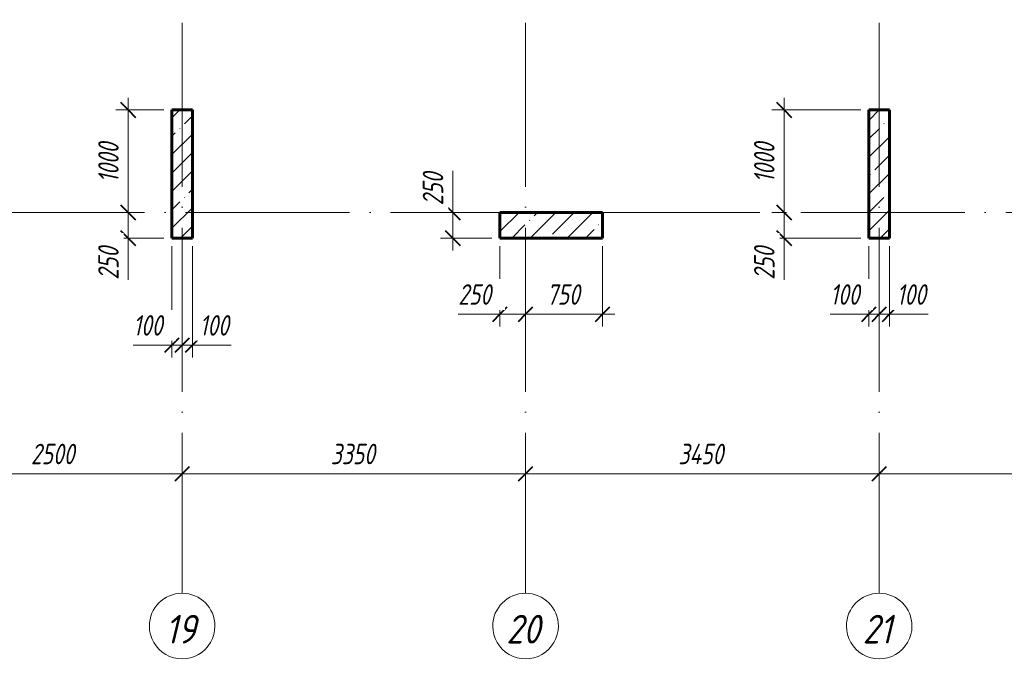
# Model space of a CAD drawing. Header units: millimetres. Extents: x 6092 to 73550, y -4371 to 20491.
# Tile 15 of 24: x 55115 to 64721, y -4371 to 1881. Entities that reach past the tile are written whole.
import ezdxf

# ---------------------------------------------------------------- set-up
doc = ezdxf.new("R2010")
doc.units = ezdxf.units.MM
doc.linetypes.add('ADSK_Линия сетки', pattern=[2000, 1600, -200, 0, -200])
for name, color, linetype, lineweight in [('A-____-____-DIMS', 211, 'Continuous', 9), ('A-____-____-DIMS-80', 211, 'Continuous', 9), ('S-COLS-____-MCUT', 52, 'Continuous', 40), ('S-COLS-____-OTLN', 52, 'Continuous', 18), ('S-GRID-____-IDEN', 1, 'Continuous', 20), ('S-GRID-____-OTLN', 1, 'Continuous', 9)]:
    doc.layers.add(name, color=color, linetype=linetype, lineweight=lineweight)
doc.styles.add('GOST Common_I', font='GOST_Common Italic.ttf', dxfattribs={"width": 0.9, "height": 280})
doc.styles.add('GOST Common_I_1', font='GOST_Common Italic.ttf', dxfattribs={"width": 0.8, "height": 200})
doc.dimstyles.new('ADSK_Округление_5мм__Узкий_', dxfattribs={"dimscale": 304.8, "dimtxt": 0.659918, "dimasz": 0.472441, "dimexe": 0.393701, "dimexo": 0.000861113, "dimgap": 0.104987, "dimtad": 1, "dimdec": 0, "dimlfac": 304.8, "dimrnd": 5, "dimdsep": 46, "dimtxsty": 'GOST Common_I_1', "dimblk1": 'OBLIQUE', "dimblk2": 'OBLIQUE', "dimsah": 1, "dimcen": 0.09, "dimdle": 0.393701, "dimazin": 0, "dimtfac": 1, "dimtdec": 4, "dimtix": 1, "dimtmove": 1, "dimatfit": 3, "dimfxl": 1, "dimtvp": 1, "dimtfill": 1, "dimtolj": 1, "dimtzin": 0, "dimlwd": 20, "dimlwe": 20, "dimarcsym": 2})
doc.dimstyles.new('ADSK_Округление_5мм__Узкий__1', dxfattribs={"dimscale": 304.8, "dimtxt": 0.659918, "dimasz": 0.472441, "dimexe": 0.393701, "dimexo": 0.000861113, "dimgap": 0.104987, "dimtad": 1, "dimdec": 0, "dimlfac": 304.8, "dimrnd": 5, "dimdsep": 46, "dimtxsty": 'GOST Common_I_1', "dimblk1": 'OBLIQUE', "dimblk2": 'OBLIQUE', "dimsah": 1, "dimcen": 0.09, "dimdle": 0.393701, "dimazin": 0, "dimtfac": 1, "dimtdec": 4, "dimtix": 1, "dimtmove": 0, "dimatfit": 3, "dimfxl": 1, "dimtvp": 1, "dimtfill": 1, "dimtolj": 1, "dimtzin": 0, "dimlwd": 20, "dimlwe": 20, "dimarcsym": 2})
pattern_1 = [(45, (16130.72, 8588.57), (-179.6051, 179.6051), []), (45, (16310.33, 8588.57), (-179.6051, 179.6051), [317.5, -63.5, 2.682, -60.818])]

# ---------------------------------------------------------------- blocks, each defined once
blk = doc.blocks.new('Ось сетки - Круг_Ø8 мм-6408-КЖ1_ПЭ_ВЭ3_Опалубка_Пилоны')
at = {"layer": 'S-GRID-____-IDEN'}
for start, end in [(90, 270), (270, 90)]:
    blk.add_arc((6411.5, 0), 320, start, end, dxfattribs=at)
blk = doc.blocks.new('DIMBLOCK19-КЖ1_ПЭ_ВЭ3_Опалубка_Пилоны')
at = {"layer": 'A-____-____-DIMS-80', "lineweight": 40}
for p, q in [((54200, -2551), (54272, -2479)), ((56700, -2551), (56772, -2479)), ((54200, -2551), (54128, -2623)), ((56700, -2551), (56628, -2623))]:
    blk.add_line(p, q, dxfattribs=at)
at = {"layer": 'A-____-____-DIMS-80', "lineweight": 20}
for p, q in [((54200, -2551), (54200, -2529.2)), ((54200, -2551), (56700, -2551)), ((54200, -2551), (54200, -2671)), ((56700, -2551), (56700, -2529.2)), ((56700, -2551), (56700, -2671))]:
    blk.add_line(p, q, dxfattribs=at)
at = {"layer": 'A-____-____-DIMS-80', "color": 0, "lineweight": 20, "insert": (55225, -2257.7), "char_height": 200, "width": 540.018, "attachment_point": 1, "line_spacing_factor": 1.022761, "style": 'GOST Common_I_1', "bg_fill": 3, "box_fill_scale": 1.25, "bg_fill_color": 256, "bg_fill_true_color": 13158600, "bg_fill_transparency": 0}
blk.add_mtext('2500', dxfattribs=at)
blk = doc.blocks.new('_Oblique')
at = {"color": 0, "linetype": 'ByBlock', "lineweight": -2}
blk.add_line((-0.5, -0.5), (0.5, 0.5), dxfattribs=at)
blk = doc.blocks.new('DIMBLOCK20-КЖ1_ПЭ_ВЭ3_Опалубка_Пилоны')
at = {"layer": 'A-____-____-DIMS-80', "lineweight": 40}
for p, q in [((56700, -2551), (56772, -2479)), ((60050, -2551), (60122, -2479)), ((56700, -2551), (56628, -2623)), ((60050, -2551), (59978, -2623))]:
    blk.add_line(p, q, dxfattribs=at)
at = {"layer": 'A-____-____-DIMS-80', "lineweight": 20}
for p, q in [((56700, -2551), (56700, -2529.2)), ((56700, -2551), (60050, -2551)), ((56700, -2551), (56700, -2671)), ((60050, -2551), (60050, -2529.2)), ((60050, -2551), (60050, -2671))]:
    blk.add_line(p, q, dxfattribs=at)
at = {"layer": 'A-____-____-DIMS-80', "color": 0, "lineweight": 20, "insert": (58150, -2257.7), "char_height": 200, "width": 540.018, "attachment_point": 1, "line_spacing_factor": 1.022761, "style": 'GOST Common_I_1', "bg_fill": 3, "box_fill_scale": 1.25, "bg_fill_color": 256, "bg_fill_true_color": 13158600, "bg_fill_transparency": 0}
blk.add_mtext('3350', dxfattribs=at)
blk = doc.blocks.new('DIMBLOCK21-КЖ1_ПЭ_ВЭ3_Опалубка_Пилоны')
at = {"layer": 'A-____-____-DIMS-80', "lineweight": 40}
for p, q in [((60050, -2551), (60122, -2479)), ((63500, -2551), (63572, -2479)), ((60050, -2551), (59978, -2623)), ((63500, -2551), (63428, -2623))]:
    blk.add_line(p, q, dxfattribs=at)
at = {"layer": 'A-____-____-DIMS-80', "lineweight": 20}
for p, q in [((60050, -2551), (60050, -2529.2)), ((60050, -2551), (63500, -2551)), ((60050, -2551), (60050, -2671)), ((63500, -2551), (63500, -2529.2)), ((63500, -2551), (63500, -2671))]:
    blk.add_line(p, q, dxfattribs=at)
at = {"layer": 'A-____-____-DIMS-80', "color": 0, "lineweight": 20, "insert": (61541.5, -2257.7), "char_height": 200, "width": 560.473, "attachment_point": 1, "line_spacing_factor": 1.022761, "style": 'GOST Common_I_1', "bg_fill": 3, "box_fill_scale": 1.25, "bg_fill_color": 256, "bg_fill_true_color": 13158600, "bg_fill_transparency": 0}
blk.add_mtext('3450', dxfattribs=at)
blk = doc.blocks.new('DIMBLOCK22-КЖ1_ПЭ_ВЭ3_Опалубка_Пилоны')
at = {"layer": 'A-____-____-DIMS-80', "lineweight": 40}
for p, q in [((63500, -2551), (63572, -2479)), ((70150, -2551), (70222, -2479)), ((63500, -2551), (63428, -2623)), ((70150, -2551), (70078, -2623))]:
    blk.add_line(p, q, dxfattribs=at)
at = {"layer": 'A-____-____-DIMS-80', "lineweight": 20}
for p, q in [((63500, -2551), (63500, -2529.2)), ((63500, -2551), (70270, -2551)), ((63500, -2551), (63500, -2671)), ((70150, -2551), (70150, -2529.2)), ((70150, -2551), (70150, -2671))]:
    blk.add_line(p, q, dxfattribs=at)
at = {"layer": 'A-____-____-DIMS-80', "color": 0, "lineweight": 20, "insert": (66600, -2257.7), "char_height": 200, "width": 540.018, "attachment_point": 1, "line_spacing_factor": 1.022761, "style": 'GOST Common_I_1', "bg_fill": 3, "box_fill_scale": 1.25, "bg_fill_color": 256, "bg_fill_true_color": 13158600, "bg_fill_transparency": 0}
blk.add_mtext('6650', dxfattribs=at)
blk = doc.blocks.new('DIMBLOCK60-КЖ1_ПЭ_ВЭ3_Опалубка_Пилоны')
at = {"layer": 'A-____-____-DIMS-80', "lineweight": 20}
for p, q in [((63400, -994.3), (63400, -330)), ((63022.7, -994.3), (63369.6, -994.3)), ((63280, -994.3), (63500, -994.3)), ((63369.6, -994.3), (63450, -994.3)), ((63400, -994.3), (63400, -1114.3)), ((63500, -994.3), (63500, -972.5)), ((63500, -994.3), (63500, -1114.3))]:
    blk.add_line(p, q, dxfattribs=at)
at = {"layer": 'A-____-____-DIMS-80', "lineweight": 40}
for p, q in [((63400, -994.3), (63472, -922.3)), ((63500, -994.3), (63572, -922.3)), ((63400, -994.3), (63328, -1066.3)), ((63500, -994.3), (63428, -1066.3))]:
    blk.add_line(p, q, dxfattribs=at)
at = {"layer": 'A-____-____-DIMS-80', "color": 0, "lineweight": 20, "insert": (63022.7, -700.9), "char_height": 200, "width": 368.194, "attachment_point": 1, "line_spacing_factor": 1.022761, "style": 'GOST Common_I_1', "bg_fill": 3, "box_fill_scale": 1.25, "bg_fill_color": 256, "bg_fill_true_color": 13158600, "bg_fill_transparency": 0}
blk.add_mtext('100', dxfattribs=at)
blk = doc.blocks.new('DIMBLOCK61-КЖ1_ПЭ_ВЭ3_Опалубка_Пилоны')
at = {"layer": 'A-____-____-DIMS-80', "lineweight": 20}
for p, q in [((63600, -994.3), (63600, -330)), ((63500, -994.3), (63500, -972.5)), ((63500, -994.3), (63720, -994.3)), ((63500, -994.3), (63500, -1114.3)), ((63630.4, -994.3), (63550, -994.3)), ((63600, -994.3), (63600, -1114.3)), ((63977.3, -994.3), (63630.4, -994.3))]:
    blk.add_line(p, q, dxfattribs=at)
at = {"layer": 'A-____-____-DIMS-80', "lineweight": 40}
for p, q in [((63500, -994.3), (63572, -922.3)), ((63600, -994.3), (63672, -922.3)), ((63500, -994.3), (63428, -1066.3)), ((63600, -994.3), (63528, -1066.3))]:
    blk.add_line(p, q, dxfattribs=at)
at = {"layer": 'A-____-____-DIMS-80', "color": 0, "lineweight": 20, "insert": (63670.4, -700.9), "char_height": 200, "width": 368.194, "attachment_point": 1, "line_spacing_factor": 1.022761, "style": 'GOST Common_I_1', "bg_fill": 3, "box_fill_scale": 1.25, "bg_fill_color": 256, "bg_fill_true_color": 13158600, "bg_fill_transparency": 0}
blk.add_mtext('100', dxfattribs=at)
blk = doc.blocks.new('DIMBLOCK62-КЖ1_ПЭ_ВЭ3_Опалубка_Пилоны')
at = {"layer": 'A-____-____-DIMS-80', "lineweight": 40}
for p, q in [((62572.5, 1000), (62500.5, 1072)), ((62572.5, 1000), (62644.5, 928)), ((62572.5, 0), (62500.5, 72)), ((62572.5, 0), (62644.5, -72))]:
    blk.add_line(p, q, dxfattribs=at)
at = {"layer": 'A-____-____-DIMS-80', "lineweight": 20}
for p, q in [((62572.5, 1120), (62572.5, 0)), ((62572.5, 1000), (62452.5, 1000)), ((62572.5, 1000), (63320, 1000)), ((62572.5, 0), (62452.5, 0)), ((62572.5, 0), (62594.3, 0))]:
    blk.add_line(p, q, dxfattribs=at)
at = {"layer": 'A-____-____-DIMS-80', "color": 0, "lineweight": 20, "insert": (62279.1, 290.3), "char_height": 200, "width": 503.198, "attachment_point": 1, "rotation": 90, "line_spacing_factor": 1.022761, "style": 'GOST Common_I_1', "bg_fill": 3, "box_fill_scale": 1.25, "bg_fill_color": 256, "bg_fill_true_color": 13158600, "bg_fill_transparency": 0}
blk.add_mtext('1000', dxfattribs=at)
blk = doc.blocks.new('DIMBLOCK63-КЖ1_ПЭ_ВЭ3_Опалубка_Пилоны')
at = {"layer": 'A-____-____-DIMS-80', "lineweight": 40}
for p, q in [((62572.5, 0), (62500.5, 72)), ((62572.5, 0), (62644.5, -72)), ((62572.5, -250), (62500.5, -178)), ((62572.5, -250), (62644.5, -322))]:
    blk.add_line(p, q, dxfattribs=at)
at = {"layer": 'A-____-____-DIMS-80', "lineweight": 20}
for p, q in [((62572.5, 0), (62452.5, 0)), ((62572.5, 0), (62572.5, -370)), ((62572.5, 0), (62594.3, 0)), ((62572.5, -278.8), (62572.5, -125)), ((62572.5, -250), (62452.5, -250)), ((62572.5, -250), (63320, -250)), ((62572.5, -656.4), (62572.5, -278.8))]:
    blk.add_line(p, q, dxfattribs=at)
at = {"layer": 'A-____-____-DIMS-80', "color": 0, "lineweight": 20, "insert": (62279.1, -656.4), "char_height": 200, "width": 405.013, "attachment_point": 1, "rotation": 90, "line_spacing_factor": 1.022761, "style": 'GOST Common_I_1', "bg_fill": 3, "box_fill_scale": 1.25, "bg_fill_color": 256, "bg_fill_true_color": 13158600, "bg_fill_transparency": 0}
blk.add_mtext('250', dxfattribs=at)
blk = doc.blocks.new('DIMBLOCK293-КЖ1_ПЭ_ВЭ3_Опалубка_Пилоны')
at = {"layer": 'A-____-____-DIMS-80', "lineweight": 40}
for p, q in [((56174.3, 1000), (56102.3, 1072)), ((56174.3, 1000), (56246.3, 928)), ((56174.3, 0), (56102.3, 72)), ((56174.3, 0), (56246.3, -72))]:
    blk.add_line(p, q, dxfattribs=at)
at = {"layer": 'A-____-____-DIMS-80', "lineweight": 20}
for p, q in [((56174.3, 1120), (56174.3, 0)), ((56174.3, 1000), (56054.3, 1000)), ((56174.3, 1000), (56520, 1000)), ((56174.3, 0), (56054.3, 0)), ((56174.3, 0), (56196.2, 0))]:
    blk.add_line(p, q, dxfattribs=at)
at = {"layer": 'A-____-____-DIMS-80', "color": 0, "lineweight": 20, "insert": (55881, 290.3), "char_height": 200, "width": 503.198, "attachment_point": 1, "rotation": 90, "line_spacing_factor": 1.022761, "style": 'GOST Common_I_1', "bg_fill": 3, "box_fill_scale": 1.25, "bg_fill_color": 256, "bg_fill_true_color": 13158600, "bg_fill_transparency": 0}
blk.add_mtext('1000', dxfattribs=at)
blk = doc.blocks.new('DIMBLOCK294-КЖ1_ПЭ_ВЭ3_Опалубка_Пилоны')
at = {"layer": 'A-____-____-DIMS-80', "lineweight": 40}
for p, q in [((56174.3, 0), (56102.3, 72)), ((56174.3, 0), (56246.3, -72)), ((56174.3, -250), (56102.3, -178)), ((56174.3, -250), (56246.3, -322))]:
    blk.add_line(p, q, dxfattribs=at)
at = {"layer": 'A-____-____-DIMS-80', "lineweight": 20}
for p, q in [((56174.3, 0), (56054.3, 0)), ((56174.3, 0), (56174.3, -370)), ((56174.3, 0), (56196.2, 0)), ((56174.3, -278.8), (56174.3, -125)), ((56174.3, -250), (56054.3, -250)), ((56174.3, -250), (56520, -250)), ((56174.3, -656.4), (56174.3, -278.8))]:
    blk.add_line(p, q, dxfattribs=at)
at = {"layer": 'A-____-____-DIMS-80', "color": 0, "lineweight": 20, "insert": (55881, -656.4), "char_height": 200, "width": 405.013, "attachment_point": 1, "rotation": 90, "line_spacing_factor": 1.022761, "style": 'GOST Common_I_1', "bg_fill": 3, "box_fill_scale": 1.25, "bg_fill_color": 256, "bg_fill_true_color": 13158600, "bg_fill_transparency": 0}
blk.add_mtext('250', dxfattribs=at)
blk = doc.blocks.new('DIMBLOCK295-КЖ1_ПЭ_ВЭ3_Опалубка_Пилоны')
at = {"layer": 'A-____-____-DIMS-80', "lineweight": 20}
for p, q in [((56600, -1295.7), (56600, -330)), ((56222.7, -1295.7), (56569.6, -1295.7)), ((56480, -1295.7), (56700, -1295.7)), ((56569.6, -1295.7), (56650, -1295.7)), ((56600, -1295.7), (56600, -1415.7)), ((56700, -1295.7), (56700, -1273.8)), ((56700, -1295.7), (56700, -1415.7))]:
    blk.add_line(p, q, dxfattribs=at)
at = {"layer": 'A-____-____-DIMS-80', "lineweight": 40}
for p, q in [((56600, -1295.7), (56672, -1223.7)), ((56700, -1295.7), (56772, -1223.7)), ((56600, -1295.7), (56528, -1367.7)), ((56700, -1295.7), (56628, -1367.7))]:
    blk.add_line(p, q, dxfattribs=at)
at = {"layer": 'A-____-____-DIMS-80', "color": 0, "lineweight": 20, "insert": (56222.7, -1002.3), "char_height": 200, "width": 368.194, "attachment_point": 1, "line_spacing_factor": 1.022761, "style": 'GOST Common_I_1', "bg_fill": 3, "box_fill_scale": 1.25, "bg_fill_color": 256, "bg_fill_true_color": 13158600, "bg_fill_transparency": 0}
blk.add_mtext('100', dxfattribs=at)
blk = doc.blocks.new('DIMBLOCK296-КЖ1_ПЭ_ВЭ3_Опалубка_Пилоны')
at = {"layer": 'A-____-____-DIMS-80', "lineweight": 20}
for p, q in [((56800, -1295.7), (56800, -330)), ((56700, -1295.7), (56700, -1273.8)), ((56700, -1295.7), (56920, -1295.7)), ((56700, -1295.7), (56700, -1415.7)), ((56830.4, -1295.7), (56750, -1295.7)), ((56800, -1295.7), (56800, -1415.7)), ((57177.3, -1295.7), (56830.4, -1295.7))]:
    blk.add_line(p, q, dxfattribs=at)
at = {"layer": 'A-____-____-DIMS-80', "lineweight": 40}
for p, q in [((56700, -1295.7), (56772, -1223.7)), ((56800, -1295.7), (56872, -1223.7)), ((56700, -1295.7), (56628, -1367.7)), ((56800, -1295.7), (56728, -1367.7))]:
    blk.add_line(p, q, dxfattribs=at)
at = {"layer": 'A-____-____-DIMS-80', "color": 0, "lineweight": 20, "insert": (56870.4, -1002.3), "char_height": 200, "width": 368.194, "attachment_point": 1, "line_spacing_factor": 1.022761, "style": 'GOST Common_I_1', "bg_fill": 3, "box_fill_scale": 1.25, "bg_fill_color": 256, "bg_fill_true_color": 13158600, "bg_fill_transparency": 0}
blk.add_mtext('100', dxfattribs=at)
blk = doc.blocks.new('DIMBLOCK297-КЖ1_ПЭ_ВЭ3_Опалубка_Пилоны')
at = {"layer": 'A-____-____-DIMS-80', "lineweight": 20}
for p, q in [((59800.2, -994.3), (59800.2, -330)), ((59393.9, -994.3), (59771.4, -994.3)), ((59680.2, -994.3), (60050, -994.3)), ((59771.4, -994.3), (59925.1, -994.3)), ((59800.2, -994.3), (59800.2, -1114.3)), ((60050, -994.3), (60050, -972.5)), ((60050, -994.3), (60050, -1114.3))]:
    blk.add_line(p, q, dxfattribs=at)
at = {"layer": 'A-____-____-DIMS-80', "lineweight": 40}
for p, q in [((59800.2, -994.3), (59872.2, -922.3)), ((60050, -994.3), (60122, -922.3)), ((59800.2, -994.3), (59728.2, -1066.3)), ((60050, -994.3), (59978, -1066.3))]:
    blk.add_line(p, q, dxfattribs=at)
at = {"layer": 'A-____-____-DIMS-80', "color": 0, "lineweight": 20, "insert": (59393.9, -700.9), "char_height": 200, "width": 405.013, "attachment_point": 1, "line_spacing_factor": 1.022761, "style": 'GOST Common_I_1', "bg_fill": 3, "box_fill_scale": 1.25, "bg_fill_color": 256, "bg_fill_true_color": 13158600, "bg_fill_transparency": 0}
blk.add_mtext('250', dxfattribs=at)
blk = doc.blocks.new('DIMBLOCK298-КЖ1_ПЭ_ВЭ3_Опалубка_Пилоны')
at = {"layer": 'A-____-____-DIMS-80', "lineweight": 20}
for p, q in [((60800.2, -994.3), (60800.2, -330)), ((60050, -994.3), (60050, -972.5)), ((60050, -994.3), (60920.2, -994.3)), ((60050, -994.3), (60050, -1114.3)), ((60800.2, -994.3), (60800.2, -1114.3))]:
    blk.add_line(p, q, dxfattribs=at)
at = {"layer": 'A-____-____-DIMS-80', "lineweight": 40}
for p, q in [((60050, -994.3), (60122, -922.3)), ((60800.2, -994.3), (60872.2, -922.3)), ((60050, -994.3), (59978, -1066.3)), ((60800.2, -994.3), (60728.2, -1066.3))]:
    blk.add_line(p, q, dxfattribs=at)
at = {"layer": 'A-____-____-DIMS-80', "color": 0, "lineweight": 20, "insert": (60256.4, -700.9), "char_height": 200, "width": 405.013, "attachment_point": 1, "line_spacing_factor": 1.022761, "style": 'GOST Common_I_1', "bg_fill": 3, "box_fill_scale": 1.25, "bg_fill_color": 256, "bg_fill_true_color": 13158600, "bg_fill_transparency": 0}
blk.add_mtext('750', dxfattribs=at)
blk = doc.blocks.new('DIMBLOCK299-КЖ1_ПЭ_ВЭ3_Опалубка_Пилоны')
at = {"layer": 'A-____-____-DIMS-80', "lineweight": 20}
for p, q in [((59340.4, 406.4), (59340.4, 28.8)), ((59340.4, -370), (59340.4, 120)), ((59340.4, 0), (59220.4, 0)), ((59340.4, 28.8), (59340.4, -125)), ((59340.4, 0), (59720.2, 0)), ((59340.4, -250), (59220.4, -250)), ((59340.4, -250), (59720.2, -250))]:
    blk.add_line(p, q, dxfattribs=at)
at = {"layer": 'A-____-____-DIMS-80', "lineweight": 40}
for p, q in [((59340.4, 0), (59268.4, 72)), ((59340.4, 0), (59412.4, -72)), ((59340.4, -250), (59268.4, -178)), ((59340.4, -250), (59412.4, -322))]:
    blk.add_line(p, q, dxfattribs=at)
at = {"layer": 'A-____-____-DIMS-80', "color": 0, "lineweight": 20, "insert": (59047.1, 68.8), "char_height": 200, "width": 405.013, "attachment_point": 1, "rotation": 90, "line_spacing_factor": 1.022761, "style": 'GOST Common_I_1', "bg_fill": 3, "box_fill_scale": 1.25, "bg_fill_color": 256, "bg_fill_true_color": 13158600, "bg_fill_transparency": 0}
blk.add_mtext('250', dxfattribs=at)

msp = doc.modelspace()

# ---------------------------------------------------------------- hatches: boundary and pattern name
at = {"layer": 'S-COLS-____-OTLN', "lineweight": 9}
h = msp.add_hatch(dxfattribs=at)
h.set_pattern_fill('FP_1', color=256, style=0, pattern_type=2)
h.set_pattern_definition(pattern_1)
h.paths.add_polyline_path([(56600, -250.0003), (56800, -250.0003), (56800, 999.9997), (56600, 999.9997)])
h = msp.add_hatch(dxfattribs=at)
h.set_pattern_fill('FP_1', color=256, style=0, pattern_type=2)
h.set_pattern_definition(pattern_1)
h.paths.add_polyline_path([(63400, -250.0003), (63600, -250.0003), (63600, 999.9997), (63400, 999.9997)])
h = msp.add_hatch(dxfattribs=at)
h.set_pattern_fill('FP_1', color=256, style=0, pattern_type=2)
h.set_pattern_definition(pattern_1)
h.paths.add_polyline_path([(60800.2495, -250), (60800.2495, 0), (59800.2495, 0), (59800.2495, -250)])

# ---------------------------------------------------------------- linework, layer by layer
at = {"layer": 'S-COLS-____-MCUT', "lineweight": 60}
for p, q in [((56800, 999.9997), (56600, 999.9997)), ((56600, 999.9997), (56600, -250.0003)), ((56800, -250.0003), (56800, 999.9997)), ((63600, 999.9997), (63400, 999.9997)), ((63400, 999.9997), (63400, -250.0003)), ((63600, -250.0003), (63600, 999.9997)), ((60800.2495, 0), (59800.2495, 0)), ((59800.2495, 0), (59800.2495, -250)), ((60800.2495, -250), (60800.2495, 0)), ((56600, -250.0003), (56800, -250.0003)), ((59800.2495, -250), (60800.2495, -250)), ((63400, -250.0003), (63600, -250.0003))]:
    msp.add_line(p, q, dxfattribs=at)
at = {"layer": 'S-GRID-____-OTLN', "linetype": 'ADSK_Линия сетки'}
for p, q in [((56700, 19851.1002), (56700, -3717.186)), ((60050, 19851.1002), (60050, -3717.186)), ((63500, 19851.1002), (63500, -3717.186)), ((6731.5249, 0), (72652.3528, 0))]:
    msp.add_line(p, q, dxfattribs=at)

# ---------------------------------------------------------------- block references
at = {"layer": 'S-GRID-____-IDEN', "rotation": 269.9999999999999}
for p in [(56700, 2374.3389), (60050, 2374.3389), (63500, 2374.3389)]:
    msp.add_blockref('Ось сетки - Круг_Ø8 мм-6408-КЖ1_ПЭ_ВЭ3_Опалубка_Пилоны', p, dxfattribs=at)

# ---------------------------------------------------------------- texts
at = {"layer": 'S-GRID-____-IDEN', "lineweight": 9, "char_height": 280, "attachment_point": 1, "style": 'GOST Common_I'}
for s, insert, width in [('19', (56536.1445, -3927.3627), 386.73405), ('20', (59862.3845, -3927.3627), 444.45555), ('21', (63338.6645, -3927.3627), 380.9619)]:
    msp.add_mtext(s, dxfattribs=dict(at, insert=insert, width=width))

# ---------------------------------------------------------------- next in the draw order: dimensions: what is measured, and where the dimension line sits
at = {"layer": 'A-____-____-DIMS', "lineweight": 20}
for base, p1, p2, override, picture, middle in [((56174.3463, 0), (56600, 999.9997), (56276.1697, 0), {"dimpost": '<>', "dimfxl": 1051.125762}, 'DIMBLOCK293-КЖ1_ПЭ_ВЭ3_Опалубка_Пилоны', (56042.3463, 499.9998)), ((62572.4645, 0), (63400, 999.9997), (62674.2878, 0), {"dimpost": '<>', "dimfxl": 1235.579804}, 'DIMBLOCK62-КЖ1_ПЭ_ВЭ3_Опалубка_Пилоны', (62440.4645, 499.9998))]:
    dim = msp.add_linear_dim(base=base, p1=p1, p2=p2, angle=90, dimstyle='ADSK_Округление_5мм__Узкий__1', override=override, dxfattribs=at)
    dim.commit()
    dim.dimension.update_dxf_attribs({"geometry": picture, "text_midpoint": middle})
for base, p1, p2, override, picture, middle in [((60050, -994.2897), (59800.2495, -250), (60050, -892.4663), {"dimpost": '<>', "dimfxl": 689.302715}, 'DIMBLOCK297-КЖ1_ПЭ_ВЭ3_Опалубка_Пилоны', (59596.4006, -834.2573)), ((63500, -994.2897), (63400, -250.0003), (63500, -892.4663), {"dimpost": '<>', "dimfxl": 650.201891}, 'DIMBLOCK60-КЖ1_ПЭ_ВЭ3_Опалубка_Пилоны', (63206.8304, -834.2573))]:
    dim = msp.add_linear_dim(base=base, p1=p1, p2=p2, dimstyle='ADSK_Округление_5мм__Узкий_', override=override, dxfattribs=at)
    dim.commit()
    dim.dimension.update_dxf_attribs({"geometry": picture, "text_midpoint": middle, "dimtype": 160})
dim = msp.add_linear_dim(base=(56700, -2551.0416), p1=(54200, -2449.2182), p2=(56700, -2449.2182), dimstyle='ADSK_Округление_5мм__Узкий__1', override={"dimpost": '<>', "dimfxl": 2500}, dxfattribs=at)
dim.commit()
dim.dimension.update_dxf_attribs({"geometry": 'DIMBLOCK19-КЖ1_ПЭ_ВЭ3_Опалубка_Пилоны', "text_midpoint": (55450, -2417.7537)})

# ---------------------------------------------------------------- next in the draw order: dimensions: what is measured, and where the dimension line sits
for base, p1, p2, override, picture, middle in [((59340.4395, 0), (59800.2495, -250), (59800.2495, 0), {"dimpost": '<>', "dimfxl": 250}, 'DIMBLOCK299-КЖ1_ПЭ_ВЭ3_Опалубка_Пилоны', (59180.4072, 271.3511)), ((56174.3463, -250.0003), (56276.1697, 0), (56600, -250.0003), {"dimpost": '<>', "dimfxl": 409.104164}, 'DIMBLOCK294-КЖ1_ПЭ_ВЭ3_Опалубка_Пилоны', (56014.314, -453.8492))]:
    dim = msp.add_linear_dim(base=base, p1=p1, p2=p2, angle=90, dimstyle='ADSK_Округление_5мм__Узкий_', override=override, dxfattribs=at)
    dim.commit()
    dim.dimension.update_dxf_attribs({"geometry": picture, "text_midpoint": middle, "dimtype": 160, "text_rotation": 90})
for base, p1, p2, override, picture, middle in [((60800.2495, -994.2897), (60050, -892.4663), (60800.2495, -250), {"dimpost": '<>', "dimfxl": 987.743536}, 'DIMBLOCK298-КЖ1_ПЭ_ВЭ3_Опалубка_Пилоны', (60425.1248, -861.0018)), ((60050, -2551.0416), (56700, -2449.2182), (60050, -2449.2182), {"dimpost": '<>', "dimfxl": 3350}, 'DIMBLOCK20-КЖ1_ПЭ_ВЭ3_Опалубка_Пилоны', (58375, -2419.0416))]:
    dim = msp.add_linear_dim(base=base, p1=p1, p2=p2, dimstyle='ADSK_Округление_5мм__Узкий__1', override=override, dxfattribs=at)
    dim.commit()
    dim.dimension.update_dxf_attribs({"geometry": picture, "text_midpoint": middle})
dim = msp.add_linear_dim(base=(63600, -994.2897), p1=(63500, -892.4663), p2=(63600, -250.0003), dimstyle='ADSK_Округление_5мм__Узкий_', override={"dimpost": '<>', "dimfxl": 650.201891}, dxfattribs=at)
dim.commit()
dim.dimension.update_dxf_attribs({"geometry": 'DIMBLOCK61-КЖ1_ПЭ_ВЭ3_Опалубка_Пилоны', "text_midpoint": (63854.5353, -834.2573), "dimtype": 160})

# ---------------------------------------------------------------- next in the draw order: dimensions: what is measured, and where the dimension line sits
dim = msp.add_linear_dim(base=(62572.4645, -250.0003), p1=(62674.2878, 0), p2=(63400, -250.0003), angle=90, dimstyle='ADSK_Округление_5мм__Узкий_', override={"dimpost": '<>', "dimfxl": 767.566481}, dxfattribs=at)
dim.commit()
dim.dimension.update_dxf_attribs({"geometry": 'DIMBLOCK63-КЖ1_ПЭ_ВЭ3_Опалубка_Пилоны', "text_midpoint": (62412.4321, -453.8492), "dimtype": 160, "text_rotation": 90})
dim = msp.add_linear_dim(base=(56700, -1295.6594), p1=(56600, -250.0003), p2=(56700, -1193.836), dimstyle='ADSK_Округление_5мм__Узкий_', override={"dimpost": '<>', "dimfxl": 949.118449}, dxfattribs=at)
dim.commit()
dim.dimension.update_dxf_attribs({"geometry": 'DIMBLOCK295-КЖ1_ПЭ_ВЭ3_Опалубка_Пилоны', "text_midpoint": (56406.8304, -1135.6271), "dimtype": 160})
dim = msp.add_linear_dim(base=(63500, -2551.0416), p1=(60050, -2449.2182), p2=(63500, -2449.2182), dimstyle='ADSK_Округление_5мм__Узкий__1', override={"dimpost": '<>', "dimfxl": 3450}, dxfattribs=at)
dim.commit()
dim.dimension.update_dxf_attribs({"geometry": 'DIMBLOCK21-КЖ1_ПЭ_ВЭ3_Опалубка_Пилоны', "text_midpoint": (61775, -2419.0416)})

# ---------------------------------------------------------------- next in the draw order: dimensions: what is measured, and where the dimension line sits
dim = msp.add_linear_dim(base=(56800, -1295.6594), p1=(56700, -1193.836), p2=(56800, -250.0003), dimstyle='ADSK_Округление_5мм__Узкий_', override={"dimpost": '<>', "dimfxl": 949.118449}, dxfattribs=at)
dim.commit()
dim.dimension.update_dxf_attribs({"geometry": 'DIMBLOCK296-КЖ1_ПЭ_ВЭ3_Опалубка_Пилоны', "text_midpoint": (57054.5353, -1135.6271), "dimtype": 160})
dim = msp.add_linear_dim(base=(70150, -2551.0416), p1=(63500, -2449.2182), p2=(70150, -2449.2182), dimstyle='ADSK_Округление_5мм__Узкий__1', override={"dimpost": '<>', "dimfxl": 6650}, dxfattribs=at)
dim.commit()
dim.dimension.update_dxf_attribs({"geometry": 'DIMBLOCK22-КЖ1_ПЭ_ВЭ3_Опалубка_Пилоны', "text_midpoint": (66825, -2419.0416)})

doc.saveas('drawing.dxf')
